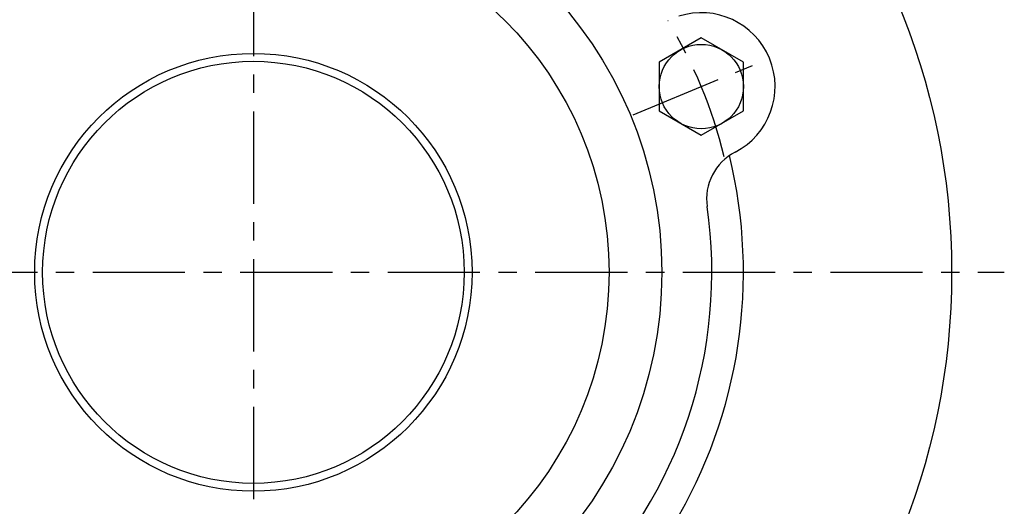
# Model space of a CAD drawing. Extents: x -142 to 324, y -143 to 324.
# Tile 3 of 8: x -44 to 142, y -44 to 48. Entities that reach past the tile are written whole.
import ezdxf

# ---------------------------------------------------------------- set-up
doc = ezdxf.new("R2010")
doc.units = 0
doc.header["$LTSCALE"] = 14
doc.linetypes.add('CENTER', pattern=[2, 1.25, -0.25, 0.25, -0.25])
doc.layers.get('0').update_dxf_attribs({"linetype": 'CONTINUOUS'})
doc.layers.add('CENTER', color=1, linetype='CENTER')

msp = doc.modelspace()

# ---------------------------------------------------------------- linework, layer by layer
for p, q in [((85, 44.44), (77, 39.83)), ((93, 39.83), (85, 44.44)), ((77, 39.83), (77, 30.59)), ((93, 30.59), (93, 39.83)), ((77, 30.59), (85, 25.97)), ((85, 25.97), (93, 30.59))]:
    msp.add_line(p, q)
for centre, radius in [((0, 0), 132.5), ((0, 0), 77.5), ((0, 0), 67.5), ((85, 35.21), 8), ((0, 0), 41.5), ((0, 0), 40)]:
    msp.add_circle(centre, radius)
for centre, radius, start, end in [((85, 35.21), 14, 297.2932, 107.7068), ((96, 13.88), 10, 117.2932, 188.2261), ((0, 0), 93, 329.0008, 13.7571), ((0, 0), 87, 261.7739, 8.2261)]:
    msp.add_arc(centre, radius, start, end)
at = {"layer": 'CENTER'}
for p, q in [((0, 142.5), (0, -142.5)), ((72.06, 29.85), (97.93, 40.56)), ((-142.5, 0), (142.5, 0))]:
    msp.add_line(p, q, dxfattribs=at)
msp.add_arc((0, 0), 92, 13.7726, 31.2274, dxfattribs=at)

doc.saveas('drawing.dxf')
